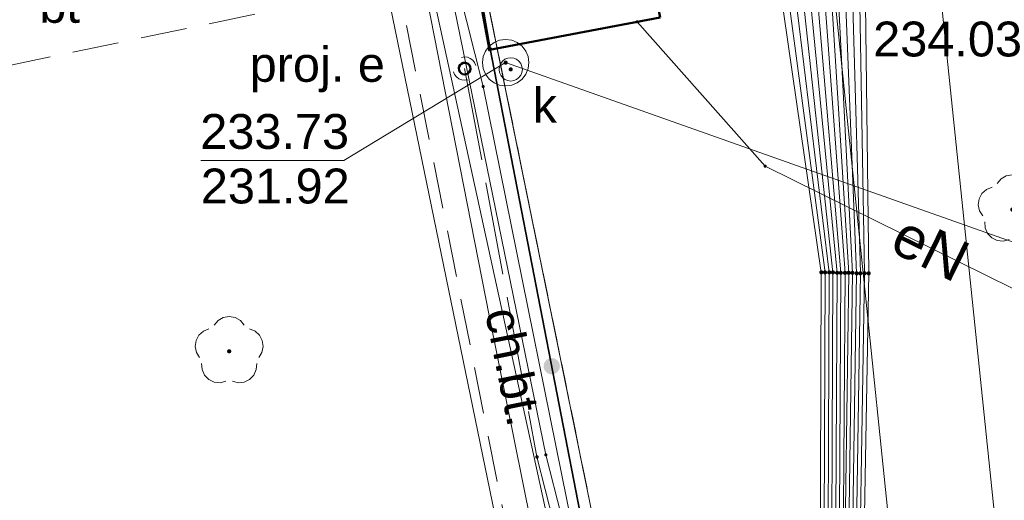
# Model space of a CAD drawing. Header units: metres. Extents: x 6603648 to 6604252, y 5739748 to 5740166.
# Tile 5 of 114: x 6603711 to 6603733, y 5739857 to 5739867. Entities that reach past the tile are written whole.
import ezdxf
from ezdxf.enums import TextEntityAlignment as Align

# ---------------------------------------------------------------- set-up
doc = ezdxf.new("R2010")
doc.units = ezdxf.units.M
for name, pattern in [('PRZER1-1', [1, 0.5, -0.5]), ('PRZER2-1', [1.5, 1, -0.5]), ('PRZER4-1', [2.5, 2, -0.5])]:
    doc.linetypes.add(name, pattern=pattern)
doc.layers.get('0').update_dxf_attribs({"linetype": 'CONTINUOUS'})
for name, color, linetype, lineweight, true_color in [('GESBZO', 7, 'CONTINUOUS', 50, 0x0a0909), ('GESDZI', 7, 'CONTINUOUS', 18, 0x008000), ('GESUZY', 7, 'CONTINUOUS', 18, 0x008000), ('GSLKOG', 7, 'CONTINUOUS', 35, 0x0a0909), ('GSPPRB', 7, 'CONTINUOUS', 18, 0x0a0909), ('GSPRDL', 7, 'CONTINUOUS', 18, 0x008000), ('GSSINN', 7, 'CONTINUOUS', 18, 0x0a0909), ('GSSINN_O', 7, 'CONTINUOUS', 18, 0x0a0909), ('GSSKOD', 7, 'CONTINUOUS', 18, 0x0a0909), ('GSSKOD_O', 7, 'CONTINUOUS', 18, 0x0a0909), ('GULENN', 1, 'CONTINUOUS', 18, 0xff0000), ('GULENN_O', 1, 'CONTINUOUS', 18, 0xff0000), ('GULESN', 1, 'CONTINUOUS', 18, 0xff0000), ('GULEWN', 1, 'CONTINUOUS', 18, 0xff0000), ('GULKSP', 7, 'CONTINUOUS', 18, 0x803300), ('GUPKSD', 7, 'CONTINUOUS', 18, 0x803300), ('GUPKWZ', 7, 'CONTINUOUS', 18, 0x0a0909), ('GUPKWZ_O', 7, 'CONTINUOUS', 18, 0x0a0909), ('GZLESN', 1, 'CONTINUOUS', 18, 0xff0000), ('GZPEUI', 1, 'CONTINUOUS', 18, 0xff0000), ('GZPEUI_O', 1, 'CONTINUOUS', 18, 0xff0000)]:
    doc.layers.add(name, color=color, linetype=linetype, lineweight=lineweight, true_color=true_color)
for name, color, linetype, true_color in [('GUPESH', 1, 'CONTINUOUS', 0xff0000), ('GUPKSH', 7, 'CONTINUOUS', 0x803300), ('GUPKSH_O', 7, 'CONTINUOUS', 0x803300), ('GUPWSH_O', 5, 'CONTINUOUS', 0x0000ff)]:
    doc.layers.add(name, color=color, linetype=linetype, true_color=true_color)
doc.styles.add('Arial', font='arial.ttf')

# ---------------------------------------------------------------- blocks, each defined once
blk = doc.blocks.new('GSPPRB0')
at = {"color": 0, "lineweight": 18}
blk.add_lwpolyline([(-0.007955, 0.0225), (0.007955, 0.0225), (0.0225, 0.007955), (0.0225, -0.007955), (0.007955, -0.0225), (-0.007955, -0.0225), (-0.0225, -0.007955), (-0.0225, 0.007955)], close=True, dxfattribs=at)
blk = doc.blocks.new('GUPKWZ1_1')
at = {"color": 0}
blk.add_lwpolyline([(0.25, 0), (0.241481, -0.064705), (0.216506, -0.125), (0.176777, -0.176777), (0.125, -0.216506), (0.064705, -0.241481), (0, -0.25), (-0.064705, -0.241481), (-0.125, -0.216506), (-0.176777, -0.176777), (-0.216506, -0.125), (-0.241481, -0.064705), (-0.25, 0), (-0.241481, 0.064705), (-0.216506, 0.125), (-0.176777, 0.176777), (-0.125, 0.216506), (-0.064705, 0.241481), (0, 0.25), (0.064705, 0.241481), (0.125, 0.216506), (0.176777, 0.176777), (0.216506, 0.125), (0.241481, 0.064705)], close=True, dxfattribs=at)
blk = doc.blocks.new('GUPKSD1_1')
at = {"color": 0}
blk.add_lwpolyline([(0.5, 0), (0.482963, -0.12941), (0.433013, -0.25), (0.353553, -0.353553), (0.25, -0.433013), (0.12941, -0.482963), (0, -0.5), (-0.12941, -0.482963), (-0.25, -0.433013), (-0.353553, -0.353553), (-0.433013, -0.25), (-0.482963, -0.12941), (-0.5, 0), (-0.482963, 0.12941), (-0.433013, 0.25), (-0.353553, 0.353553), (-0.25, 0.433013), (-0.12941, 0.482963), (0, 0.5), (0.12941, 0.482963), (0.25, 0.433013), (0.353553, 0.353553), (0.433013, 0.25), (0.482963, 0.12941)], close=True, dxfattribs=at)
blk = doc.blocks.new('GSPRDL1')
blk.add_hatch(color=0).paths.add_polyline_path([(-0.045, 0), (-0.042798, -0.013906), (-0.036406, -0.02645), (-0.02645, -0.036406), (-0.013906, -0.042798), (0, -0.045), (0.013906, -0.042798), (0.02645, -0.036406), (0.036406, -0.02645), (0.042798, -0.013906), (0.045, 0), (0.042798, 0.013906), (0.036406, 0.02645), (0.02645, 0.036406), (0.013906, 0.042798), (0, 0.045), (-0.013906, 0.042798), (-0.02645, 0.036406), (-0.036406, 0.02645), (-0.042798, 0.013906)])
at = {"color": 0}
for points in [[(-0.134326, 0.635969), (-0.024001, 0.70458), (0.103115, 0.731429), (0.231763, 0.713292), (0.346501, 0.652348), (0.433559, 0.55591), (0.482485, 0.435555)], [(-0.646351, 0.068773), (-0.677512, 0.194901), (-0.663766, 0.324092), (-0.606763, 0.440839), (-0.513345, 0.531129), (-0.394725, 0.584125), (-0.265141, 0.593465)], [(0.563333, 0.324277), (0.662679, 0.240553), (0.727494, 0.127956), (0.75, 0), (0.727494, -0.127956), (0.662679, -0.240553), (0.563333, -0.324277)], [(-0.265141, -0.593465), (-0.394725, -0.584125), (-0.513345, -0.531129), (-0.606763, -0.440839), (-0.663766, -0.324092), (-0.677512, -0.194901), (-0.646351, -0.068773)], [(0.482485, -0.435555), (0.433559, -0.55591), (0.346501, -0.652348), (0.231763, -0.713292), (0.103115, -0.731429), (-0.024001, -0.70458), (-0.134326, -0.635969)]]:
    blk.add_lwpolyline(points, dxfattribs=at)
blk = doc.blocks.new('GZPEUI1')
at = {"color": 0}
for points in [[(-0.25, 0), (-0.241481, 0.064705), (-0.216506, 0.125), (-0.176777, 0.176777), (-0.125, 0.216506), (-0.064705, 0.241481), (0, 0.25)], [(0.25, 0), (0.241481, -0.064705), (0.216506, -0.125), (0.176777, -0.176777), (0.125, -0.216506), (0.064705, -0.241481), (0, -0.25)]]:
    blk.add_lwpolyline(points, dxfattribs=at)
at = {"color": 7, "lineweight": 50, "true_color": 0xffffff}
blk.add_lwpolyline([(0, 0.125), (-0.038627, 0.118882), (-0.073473, 0.101127), (-0.101127, 0.073473), (-0.118882, 0.038627), (-0.125, 0), (-0.118882, -0.038627), (-0.101127, -0.073473), (-0.073473, -0.101127), (-0.038627, -0.118882), (0, -0.125), (0.038627, -0.118882), (0.073473, -0.101127), (0.101127, -0.073473), (0.118882, -0.038627), (0.125, 0), (0.118882, 0.038627), (0.101127, 0.073473), (0.073473, 0.101127), (0.038627, 0.118882)], close=True, dxfattribs=at)
blk = doc.blocks.new('GUPKSH1')
blk.add_hatch(color=0).paths.add_polyline_path([(0, 0.045), (-0.011647, 0.043467), (-0.0225, 0.038971), (-0.03182, 0.03182), (-0.038971, 0.0225), (-0.043467, 0.011647), (-0.045, 0), (-0.043467, -0.011647), (-0.038971, -0.0225), (-0.03182, -0.03182), (-0.0225, -0.038971), (-0.011647, -0.043467), (0, -0.045), (0.011647, -0.043467), (0.0225, -0.038971), (0.03182, -0.03182), (0.038971, -0.0225), (0.043467, -0.011647), (0.045, 0), (0.043467, 0.011647), (0.038971, 0.0225), (0.03182, 0.03182), (0.0225, 0.038971), (0.011647, 0.043467)])
blk = doc.blocks.new('GUPESH1')
blk.add_hatch(color=0).paths.add_polyline_path([(0, 0.045), (-0.011647, 0.043467), (-0.0225, 0.038971), (-0.03182, 0.03182), (-0.038971, 0.0225), (-0.043467, 0.011647), (-0.045, 0), (-0.043467, -0.011647), (-0.038971, -0.0225), (-0.03182, -0.03182), (-0.0225, -0.038971), (-0.011647, -0.043467), (0, -0.045), (0.011647, -0.043467), (0.0225, -0.038971), (0.03182, -0.03182), (0.038971, -0.0225), (0.043467, -0.011647), (0.045, 0), (0.043467, 0.011647), (0.038971, 0.0225), (0.03182, 0.03182), (0.0225, 0.038971), (0.011647, 0.043467)])
blk = doc.blocks.new('GSLKOG2')
blk.add_hatch(color=0).paths.add_polyline_path([(0, 0.175), (-0.045293, 0.169037), (-0.0875, 0.151554), (-0.123744, 0.123744), (-0.151554, 0.0875), (-0.169037, 0.045293), (-0.175, 0), (-0.169037, -0.045293), (-0.151554, -0.0875), (-0.123744, -0.123744), (-0.0875, -0.151554), (-0.045293, -0.169037), (0, -0.175), (0.045293, -0.169037), (0.0875, -0.151554), (0.123744, -0.123744), (0.151554, -0.0875), (0.169037, -0.045293), (0.175, 0), (0.169037, 0.045293), (0.151554, 0.0875), (0.123744, 0.123744), (0.0875, 0.151554), (0.045293, 0.169037)])

msp = doc.modelspace()

# ---------------------------------------------------------------- linework, layer by layer
at = {"layer": 'GESBZO', "color": 18, "linetype": 'Continuous', "lineweight": 50, "true_color": 0x0a0909}
msp.add_lwpolyline([(6603725.253, 5739867.43), (6603724.311, 5739872.032), (6603720.713, 5739871.36), (6603721.576, 5739866.736)], close=True, dxfattribs=at)
at = {"layer": 'GESDZI', "color": 96, "linetype": 'Continuous', "lineweight": 18, "true_color": 0x008000}
msp.add_line((6603724.48, 5739853.38), (6603720.73, 5739871.73), dxfattribs=at)
msp.add_lwpolyline([(6603691.714, 5739863.768), (6603701.39, 5739966.18), (6603701.42, 5739966.51), (6603703.13, 5739958.06), (6603719.27, 5739878.71), (6603720.73, 5739871.73), (6603724.48, 5739853.38), (6603725.69, 5739853.31), (6603731.69, 5739825.4), (6603774.38, 5739822.29), (6603774.166, 5739819.991)], dxfattribs=at)
at = {"layer": 'GESUZY', "color": 96, "linetype": 'PRZER1-1', "lineweight": 18, "true_color": 0x008000}
for points in [[(6604062.77, 5739830.84), (6604014.55, 5739834.06), (6603991.05, 5739835.63), (6603918.87, 5739840.43), (6603844.12, 5739845.41), (6603776.95, 5739849.89), (6603725.69, 5739853.31), (6603724.48, 5739853.38), (6603720.73, 5739871.73), (6603719.27, 5739878.71), (6603703.13, 5739958.06), (6603701.42, 5739966.51), (6603692.92, 5740008.31)], [(6603691.714, 5739863.768), (6603701.39, 5739966.18), (6603701.42, 5739966.51), (6603703.13, 5739958.06), (6603719.27, 5739878.71), (6603720.73, 5739871.73), (6603724.48, 5739853.38), (6603725.69, 5739853.31), (6603776.95, 5739849.89), (6603844.12, 5739845.41), (6603918.87, 5739840.43), (6603991.05, 5739835.63), (6604014.55, 5739834.06), (6604062.77, 5739830.84)]]:
    msp.add_lwpolyline(points, dxfattribs=at)
at = {"layer": 'GSLKOG', "color": 18, "linetype": 'Continuous', "lineweight": 35, "true_color": 0x0a0909}
for p, q in [((6603720.722, 5739871.727), (6603721.596, 5739866.757)), ((6603721.596, 5739866.757), (6603724.24, 5739853.107))]:
    msp.add_line(p, q, dxfattribs=at)
at = {"layer": 'GSSINN', "color": 18, "linetype": 'PRZER2-1', "lineweight": 18, "true_color": 0x0a0909}
msp.add_lwpolyline([(6603706.656, 5739867.568), (6603717.603, 5739869.867), (6603717.994, 5739867.805), (6603707.136, 5739865.547)], close=True, dxfattribs=at)
at = {"layer": 'GSSKOD', "color": 18, "linetype": 'PRZER2-1', "lineweight": 18, "true_color": 0x0a0909}
for points in [[(6603724.99, 5739852.73), (6603724.24, 5739853.107), (6603721.596, 5739866.757), (6603720.835, 5739870.552), (6603719.206, 5739870.199)], [(6603719.206, 5739870.199), (6603722.81, 5739852.1)]]:
    msp.add_lwpolyline(points, dxfattribs=at)
at = {"layer": 'GULENN', "color": 1, "linetype": 'Continuous', "lineweight": 18, "true_color": 0xff0000}
for points in [[(6603730.49, 5739869.418), (6603728.881, 5739869.101), (6603730.941, 5739849.152), (6603731.604, 5739847.712), (6603733.107, 5739847.072), (6603824.622, 5739839.812)], [(6603824.896, 5739842.077), (6603733.658, 5739849.315), (6603733.307, 5739849.465), (6603733.171, 5739849.761), (6603731.118, 5739869.541), (6603730.49, 5739869.418)], [(6603724.759, 5739867.337), (6603727.514, 5739864.233), (6603734.632, 5739860.722), (6603734.828, 5739860.851)]]:
    msp.add_lwpolyline(points, dxfattribs=at)
at = {"layer": 'GULESN', "color": 1, "linetype": 'Continuous', "lineweight": 18, "true_color": 0xff0000}
for points in [[(6603729.627, 5739822.959), (6603726.18, 5739843.7), (6603723.42, 5739853.93), (6603719.81, 5739870.44), (6603718.15, 5739879.17), (6603713.29, 5739902.54), (6603709.8, 5739920.3), (6603705.4, 5739942.46), (6603700.28, 5739965.48), (6603695.5, 5739990.24)], [(6603728.65, 5739823.024), (6603728.51, 5739824.09), (6603726.5, 5739833.9), (6603726.11, 5739835.69), (6603725.11, 5739840.27), (6603721.74, 5739856.5), (6603719.23, 5739868.71), (6603717.1, 5739879.53), (6603716.55, 5739883.35), (6603712.06, 5739905.56), (6603707.87, 5739926.33), (6603703.66, 5739947.11), (6603698.6, 5739971.8), (6603695.46, 5739988.24)], [(6603710.26, 5739973.42), (6603710.05, 5739971.58), (6603706.41, 5739966.17), (6603705.46, 5739965.72), (6603704.96, 5739964.9), (6603707.95, 5739949.99), (6603713.02, 5739926.3), (6603720.53, 5739892.31), (6603720.72, 5739889.67), (6603721.64, 5739885.48), (6603728, 5739871.32), (6603728.51, 5739867.57), (6603729.06, 5739861.94), (6603729.01, 5739852.84), (6603728.92, 5739849.09), (6603729.23, 5739848.03), (6603729.56, 5739847.36), (6603731.26, 5739846.81), (6603735.49, 5739845.71), (6603741.36, 5739844.83), (6603759.88, 5739842.44)], [(6603709.97, 5739973.28), (6603709.8, 5739971.71), (6603706.18, 5739966.33), (6603705.23, 5739965.82), (6603704.76, 5739964.9), (6603707.76, 5739949.95), (6603712.85, 5739926.27), (6603720.37, 5739892.29), (6603720.46, 5739889.68), (6603721.33, 5739885.41), (6603727.71, 5739871.19), (6603728.21, 5739867.54), (6603728.89, 5739861.95), (6603728.85, 5739852.87), (6603728.68, 5739849.11), (6603728.94, 5739847.97), (6603729.36, 5739847.15), (6603731.19, 5739846.6), (6603735.45, 5739845.51), (6603741.34, 5739844.63), (6603759.87, 5739842.28)], [(6603710.12, 5739973.35), (6603709.92, 5739971.65), (6603706.29, 5739966.25), (6603705.34, 5739965.77), (6603704.86, 5739964.9), (6603707.86, 5739949.97), (6603712.94, 5739926.29), (6603720.45, 5739892.3), (6603720.59, 5739889.68), (6603721.49, 5739885.45), (6603727.86, 5739871.26), (6603728.36, 5739867.56), (6603728.97, 5739861.95), (6603728.93, 5739852.86), (6603728.8, 5739849.1), (6603729.09, 5739848), (6603729.46, 5739847.26), (6603731.22, 5739846.7), (6603735.47, 5739845.61), (6603741.35, 5739844.73), (6603759.87, 5739842.36)], [(6603709.4, 5739972.99), (6603709.29, 5739971.96), (6603705.71, 5739966.64), (6603704.77, 5739966.01), (6603704.36, 5739964.92), (6603707.41, 5739949.88), (6603712.67, 5739926.24), (6603720.21, 5739892.26), (6603720.2, 5739889.69), (6603721.02, 5739885.33), (6603727.42, 5739871.06), (6603727.91, 5739867.5), (6603728.72, 5739861.95), (6603728.69, 5739852.9), (6603728.44, 5739849.13), (6603728.64, 5739847.92), (6603729.15, 5739846.93), (6603731.13, 5739846.4), (6603735.42, 5739845.32), (6603741.31, 5739844.43), (6603759.85, 5739842.12)], [(6603709.54, 5739973.06), (6603709.42, 5739971.89), (6603705.83, 5739966.56), (6603704.88, 5739965.96), (6603704.46, 5739964.92), (6603707.5, 5739949.9), (6603712.76, 5739926.26), (6603720.29, 5739892.27), (6603720.33, 5739889.69), (6603721.18, 5739885.37), (6603727.57, 5739871.13), (6603728.06, 5739867.52), (6603728.8, 5739861.95), (6603728.77, 5739852.88), (6603728.56, 5739849.12), (6603728.79, 5739847.95), (6603729.25, 5739847.04), (6603731.16, 5739846.49), (6603735.43, 5739845.41), (6603741.33, 5739844.53), (6603759.86, 5739842.2)], [(6603705.06, 5739964.89), (6603708.05, 5739950.01), (6603713.11, 5739926.32), (6603720.6, 5739892.32), (6603720.85, 5739889.67), (6603721.8, 5739885.52), (6603728.15, 5739871.39), (6603728.66, 5739867.59), (6603729.14, 5739861.94), (6603729.09, 5739852.83), (6603729.04, 5739849.08), (6603729.38, 5739848.06), (6603729.67, 5739847.47), (6603731.29, 5739846.91), (6603735.51, 5739845.81), (6603741.38, 5739844.93), (6603759.89, 5739842.52)], [(6603705.36, 5739964.88), (6603708.32, 5739950.07), (6603713.37, 5739926.36), (6603720.68, 5739892.34), (6603720.98, 5739889.66), (6603721.95, 5739885.56), (6603728.3, 5739871.45), (6603728.81, 5739867.61), (6603729.23, 5739861.94), (6603729.17, 5739852.82), (6603729.16, 5739849.07), (6603729.53, 5739848.08), (6603729.77, 5739847.58), (6603731.32, 5739847.01), (6603735.53, 5739845.91), (6603741.39, 5739845.02), (6603759.9, 5739842.6)], [(6603705.45, 5739964.88), (6603708.41, 5739950.09), (6603713.46, 5739926.38), (6603720.76, 5739892.35), (6603721.11, 5739889.66), (6603722.11, 5739885.6), (6603728.44, 5739871.52), (6603728.95, 5739867.63), (6603729.31, 5739861.94), (6603729.18, 5739852.82), (6603729.28, 5739849.06), (6603729.68, 5739848.11), (6603729.88, 5739847.69), (6603731.35, 5739847.1), (6603735.55, 5739846.01), (6603741.4, 5739845.12), (6603759.9, 5739842.68)], [(6603705.55, 5739964.87), (6603708.5, 5739950.11), (6603713.54, 5739926.39), (6603720.84, 5739892.36), (6603721.24, 5739889.65), (6603722.27, 5739885.64), (6603728.6, 5739871.59), (6603729.1, 5739867.65), (6603729.39, 5739861.94), (6603729.26, 5739852.8), (6603729.4, 5739849.05), (6603729.82, 5739848.14), (6603729.98, 5739847.8), (6603731.38, 5739847.2), (6603735.57, 5739846.12), (6603741.41, 5739845.22), (6603759.91, 5739842.76)], [(6603705.64, 5739964.87), (6603708.58, 5739950.13), (6603713.63, 5739926.41), (6603720.92, 5739892.37), (6603721.37, 5739889.65), (6603722.44, 5739885.68), (6603728.75, 5739871.66), (6603729.25, 5739867.67), (6603729.48, 5739861.93), (6603729.34, 5739852.79), (6603729.51, 5739849.04), (6603729.97, 5739848.17), (6603730.09, 5739847.91), (6603731.41, 5739847.29), (6603735.59, 5739846.23), (6603741.43, 5739845.32), (6603759.92, 5739842.84)], [(6603705.74, 5739964.87), (6603708.67, 5739950.14), (6603713.7, 5739926.42), (6603721, 5739892.39), (6603721.5, 5739889.64), (6603722.6, 5739885.72), (6603728.91, 5739871.73), (6603729.4, 5739867.68), (6603729.56, 5739861.93), (6603729.42, 5739852.78), (6603729.62, 5739849.03), (6603730.12, 5739848.2), (6603730.2, 5739848.03), (6603731.44, 5739847.39), (6603735.61, 5739846.35), (6603741.44, 5739845.42), (6603759.93, 5739842.92)], [(6603705.83, 5739964.86), (6603708.77, 5739950.16), (6603713.78, 5739926.44), (6603721.1, 5739892.4), (6603721.63, 5739889.64), (6603722.76, 5739885.76), (6603729.05, 5739871.79), (6603729.55, 5739867.7), (6603729.65, 5739861.93), (6603729.5, 5739852.76), (6603729.73, 5739849.02), (6603730.27, 5739848.22), (6603730.31, 5739848.14), (6603731.47, 5739847.48), (6603735.63, 5739846.46), (6603741.45, 5739845.51), (6603759.93, 5739843)], [(6603705.93, 5739964.86), (6603708.89, 5739950.19), (6603713.86, 5739926.45), (6603721.2, 5739892.42), (6603721.77, 5739889.63), (6603722.92, 5739885.8), (6603729.21, 5739871.86), (6603729.67, 5739867.72), (6603729.74, 5739861.93), (6603729.58, 5739852.75), (6603729.85, 5739849.01), (6603730.42, 5739848.25), (6603731.51, 5739847.58), (6603735.65, 5739846.55), (6603741.46, 5739845.6), (6603759.94, 5739843.08), (6603778.41, 5739842.44), (6603792.65, 5739841.57), (6603796.97, 5739841.31), (6603799.03, 5739841.2), (6603828.3, 5739838.36), (6603832.88, 5739837.85), (6603859.08, 5739836.24), (6603882.48, 5739834.59)]]:
    msp.add_lwpolyline(points, dxfattribs=at)
at = {"layer": 'GULEWN', "color": 1, "linetype": 'Continuous', "lineweight": 18, "true_color": 0xff0000}
for points in [[(6604053.491, 5739830.206), (6604029.54, 5739831.784), (6604023.545, 5739832.079), (6604003.586, 5739833.394), (6603931.654, 5739838.435), (6603858.642, 5739843.848), (6603791.067, 5739848.102), (6603726.181, 5739852.128), (6603723.418, 5739852.125), (6603723.211, 5739852.899), (6603721.578, 5739860.987), (6603719.529, 5739871.388), (6603718.105, 5739878.446), (6603715.641, 5739890.395), (6603709.655, 5739919.794), (6603704.796, 5739949.42), (6603697.83, 5739978.621), (6603695.5, 5739990.24), (6603694.86, 5739993.48), (6603695.43, 5739994.26), (6603696.66, 5739994.54), (6603696.88, 5739994.59)], [(6603729.898, 5739822.941), (6603726.77, 5739838.271), (6603723.734, 5739854.652), (6603721.442, 5739865.946), (6603719.997, 5739871.658)], [(6603729.644, 5739822.958), (6603727.713, 5739836.04), (6603726.645, 5739842.179), (6603725.488, 5739847.476), (6603722.791, 5739858.028), (6603719.997, 5739871.658)]]:
    msp.add_lwpolyline(points, dxfattribs=at)
at = {"layer": 'GULKSP', "color": 36, "linetype": 'Continuous', "lineweight": 18, "true_color": 0x803300}
msp.add_lwpolyline([(6603721.926, 5739866.46), (6603752.492, 5739855.65)], dxfattribs=at)
at = {"layer": 'GUPKSH_O', "color": 36, "linetype": 'Continuous', "lineweight": 13, "true_color": 0x803300, "flags": 128}
msp.add_lwpolyline([(6603721.926, 5739866.46), (6603718.445, 5739864.355), (6603715.365, 5739864.355)], dxfattribs=at)
at = {"layer": 'GZLESN', "color": 1, "linetype": 'PRZER4-1', "lineweight": 18, "true_color": 0xff0000}
msp.add_lwpolyline([(6603721.043, 5739866.333), (6603722.6, 5739857.98), (6603723.75, 5739853.47), (6603729.237, 5739822.985)], dxfattribs=at)

# ---------------------------------------------------------------- block references
at = {"layer": 'GSLKOG', "color": 18, "linetype": 'Continuous', "lineweight": 35, "true_color": 0x0a0909, "rotation": 280.9646486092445}
msp.add_blockref('GSLKOG2', (6603722.918, 5739859.932), dxfattribs=at)
msp.add_blockref('GSLKOG2', (6603722.918, 5739859.932), dxfattribs=at)
at = {"layer": 'GSPPRB', "color": 18, "linetype": 'Continuous', "lineweight": 18, "true_color": 0x0a0909, "rotation": 90}
for p in [(6603724.759, 5739867.337), (6603721.576, 5739866.736), (6603721.596, 5739866.757), (6603721.442, 5739865.946), (6603727.514, 5739864.233), (6603728.72, 5739861.95), (6603728.8, 5739861.95), (6603728.89, 5739861.95), (6603728.97, 5739861.95), (6603729.06, 5739861.94), (6603729.14, 5739861.94), (6603729.23, 5739861.94), (6603729.31, 5739861.94), (6603729.39, 5739861.94), (6603729.48, 5739861.93), (6603729.56, 5739861.93), (6603729.65, 5739861.93), (6603729.74, 5739861.93), (6603721.578, 5739860.987), (6603722.6, 5739857.98), (6603722.791, 5739858.028)]:
    msp.add_blockref('GSPPRB0', p, dxfattribs=at)
at = {"layer": 'GSPRDL', "color": 96, "linetype": 'Continuous', "lineweight": 18, "true_color": 0x008000, "rotation": 90}
for p in [(6603732.83, 5739863.3), (6603715.975, 5739860.253)]:
    msp.add_blockref('GSPRDL1', p, dxfattribs=at)
at = {"layer": 'GUPESH', "color": 1, "linetype": 'Continuous', "lineweight": 5, "true_color": 0xff0000, "rotation": 90}
for p in [(6603728.72, 5739861.95), (6603728.8, 5739861.95), (6603728.89, 5739861.95), (6603728.97, 5739861.95), (6603729.06, 5739861.94), (6603729.14, 5739861.94), (6603729.23, 5739861.94), (6603729.31, 5739861.94), (6603729.39, 5739861.94), (6603729.48, 5739861.93), (6603729.56, 5739861.93), (6603729.65, 5739861.93), (6603729.74, 5739861.93)]:
    msp.add_blockref('GUPESH1', p, dxfattribs=at)
at = {"layer": 'GUPKSD', "color": 36, "linetype": 'Continuous', "lineweight": 18, "true_color": 0x803300, "rotation": 90}
msp.add_blockref('GUPKSD1_1', (6603721.926, 5739866.46), dxfattribs=at)
at = {"layer": 'GUPKSH', "color": 36, "linetype": 'Continuous', "lineweight": 5, "true_color": 0x803300, "rotation": 90}
for p in [(6603721.926, 5739866.46), (6603722.035, 5739866.315)]:
    msp.add_blockref('GUPKSH1', p, dxfattribs=at)
at = {"layer": 'GUPKWZ', "color": 18, "linetype": 'Continuous', "lineweight": 18, "true_color": 0x0a0909, "rotation": 90}
msp.add_blockref('GUPKWZ1_1', (6603722.035, 5739866.315), dxfattribs=at)
at = {"layer": 'GZPEUI', "color": 1, "linetype": 'Continuous', "lineweight": 18, "true_color": 0xff0000, "rotation": 285.6958243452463}
msp.add_blockref('GZPEUI1', (6603721.043, 5739866.333), dxfattribs=at)

# ---------------------------------------------------------------- texts
at = {"layer": 'GSSINN_O', "color": 18, "linetype": 'Continuous', "lineweight": 0, "true_color": 0x0a0909, "style": 'Arial'}
msp.add_text('bt', height=0.75, rotation=360, dxfattribs=at).set_placement((6603712.325, 5739867.317), align=Align.CENTER)
at = {"layer": 'GSSKOD_O', "color": 18, "linetype": 'Continuous', "lineweight": 0, "true_color": 0x0a0909, "style": 'Arial'}
msp.add_text('ch.bt.', height=0.75, rotation=281.3354, dxfattribs=at).set_placement((6603721.73, 5739859.846), align=Align.CENTER)
at = {"layer": 'GULENN_O', "color": 1, "linetype": 'Continuous', "lineweight": 0, "true_color": 0xff0000, "style": 'Arial'}
msp.add_text('eN', height=0.9, rotation=333.7483, dxfattribs=at).set_placement((6603730.874, 5739862.074), align=Align.CENTER)
at = {"layer": 'GUPKSH_O', "color": 36, "linetype": 'Continuous', "lineweight": 0, "true_color": 0x803300, "style": 'Arial'}
for s, p in [('233.73', (6603715.352, 5739864.605)), ('231.92', (6603715.365, 5739863.432))]:
    msp.add_text(s, height=0.75, rotation=360, dxfattribs=at).set_placement(p)
at = {"layer": 'GUPKWZ_O', "color": 18, "linetype": 'Continuous', "lineweight": 0, "true_color": 0x0a0909, "style": 'Arial'}
msp.add_text('k', height=0.75, rotation=360, dxfattribs=at).set_placement((6603723.03, 5739865.167), align=Align.RIGHT)
at = {"layer": 'GUPWSH_O', "color": 5, "linetype": 'Continuous', "lineweight": 0, "true_color": 0x0000ff, "style": 'Arial'}
msp.add_text('234.03', height=0.75, rotation=360, dxfattribs=at).set_placement((6603729.836, 5739866.593))
at = {"layer": 'GZPEUI_O', "color": 1, "linetype": 'Continuous', "lineweight": 0, "true_color": 0xff0000, "style": 'Arial'}
msp.add_text('proj. e', height=0.75, rotation=360, dxfattribs=at).set_placement((6603719.327, 5739866.048), align=Align.RIGHT)

doc.saveas('drawing.dxf')
